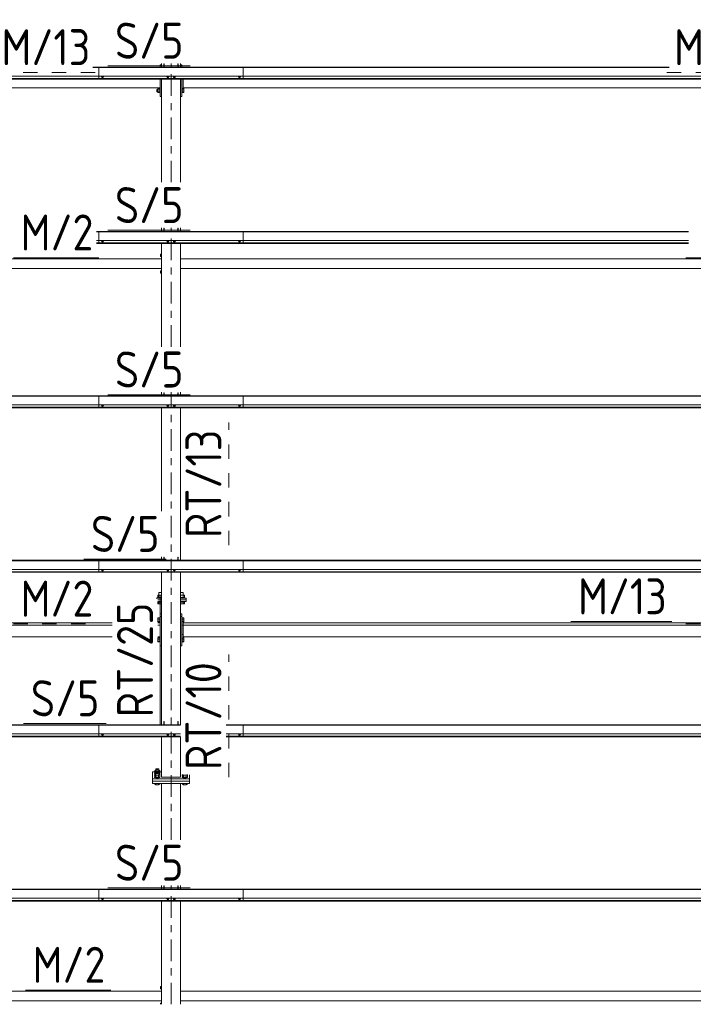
# Model space of a CAD drawing. Header units: millimetres. Extents: x -76 to 1111, y -178 to 661.
# Tile 61 of 91: x 467 to 523, y 261 to 343. Entities that reach past the tile are written whole.
import ezdxf

# ---------------------------------------------------------------- set-up
doc = ezdxf.new("R2010")
doc.units = ezdxf.units.MM
doc.header["$LTSCALE"] = 0.6
for name, pattern in [('XKITLINE00', [0]), ('XKITLINE02', [4, 2, -2]), ('XKITLINE03', [6, 3, -1, 1, -1])]:
    doc.linetypes.add(name, pattern=pattern)
for name, color, linetype, lineweight in [('Bolt', 7, 'Continuous', 0), ('Part', 2, 'Continuous', 0), ('PartMark', 3, 'Continuous', 0), ('S-GRID', 1, 'Continuous', 0)]:
    doc.layers.add(name, color=color, linetype=linetype, lineweight=lineweight)
doc.styles.add('ISOCPEUR', font='ISOCPEUR.TTF')

msp = doc.modelspace()

# ---------------------------------------------------------------- linework, layer by layer
at = {"layer": 'Bolt', "color": 3, "linetype": 'XKITLINE00', "lineweight": 0}
for p, q in [((473.654, 338.618), (473.654, 338.636)), ((473.654, 338.618), (473.709, 338.598)), ((473.703, 338.54), (473.703, 338.6)), ((473.703, 338.54), (473.711, 338.533)), ((473.709, 338.598), (473.709, 338.636)), ((473.709, 338.598), (473.818, 338.598)), ((473.711, 338.533), (473.733, 338.529)), ((473.733, 338.529), (473.763, 338.527)), ((473.763, 338.527), (473.793, 338.529)), ((473.793, 338.529), (473.815, 338.533)), ((473.815, 338.533), (473.823, 338.54)), ((473.818, 338.598), (473.818, 338.636)), ((473.818, 338.598), (473.873, 338.618)), ((473.823, 338.54), (473.823, 338.6)), ((473.873, 338.618), (473.873, 338.636)), ((479.079, 338.618), (479.079, 338.636)), ((479.079, 338.618), (479.134, 338.598)), ((479.128, 338.54), (479.128, 338.6)), ((479.128, 338.54), (479.136, 338.533)), ((479.134, 338.598), (479.134, 338.636)), ((479.134, 338.598), (479.243, 338.598)), ((479.136, 338.533), (479.158, 338.529)), ((479.158, 338.529), (479.188, 338.527)), ((479.188, 338.527), (479.218, 338.529)), ((479.218, 338.529), (479.24, 338.533)), ((479.24, 338.533), (479.248, 338.54)), ((479.243, 338.598), (479.243, 338.636)), ((479.243, 338.598), (479.298, 338.618)), ((479.248, 338.54), (479.248, 338.6)), ((479.298, 338.618), (479.298, 338.636)), ((479.629, 338.618), (479.629, 338.636)), ((479.629, 338.618), (479.684, 338.598)), ((479.678, 338.54), (479.678, 338.6)), ((479.678, 338.54), (479.686, 338.533)), ((479.684, 338.598), (479.684, 338.636)), ((479.684, 338.598), (479.793, 338.598)), ((479.686, 338.533), (479.708, 338.529)), ((479.708, 338.529), (479.738, 338.527)), ((479.738, 338.527), (479.768, 338.529)), ((479.768, 338.529), (479.79, 338.533)), ((479.79, 338.533), (479.798, 338.54)), ((479.793, 338.598), (479.793, 338.636)), ((479.793, 338.598), (479.848, 338.618)), ((479.798, 338.54), (479.798, 338.6)), ((479.848, 338.618), (479.848, 338.636)), ((485.054, 338.618), (485.054, 338.636)), ((485.054, 338.618), (485.109, 338.598)), ((485.103, 338.54), (485.103, 338.6)), ((485.103, 338.54), (485.111, 338.533)), ((485.109, 338.598), (485.109, 338.636)), ((485.109, 338.598), (485.218, 338.598)), ((485.111, 338.533), (485.133, 338.529)), ((485.133, 338.529), (485.163, 338.527)), ((485.163, 338.527), (485.193, 338.529)), ((485.193, 338.529), (485.215, 338.533)), ((485.215, 338.533), (485.223, 338.54)), ((485.218, 338.598), (485.218, 338.636)), ((485.218, 338.598), (485.273, 338.618)), ((485.223, 338.54), (485.223, 338.6)), ((485.273, 338.618), (485.273, 338.636)), ((478.294, 337.532), (478.294, 337.337)), ((478.294, 337.532), (478.374, 337.532)), ((478.294, 337.337), (478.374, 337.337)), ((478.374, 337.604), (478.374, 337.265)), ((478.374, 337.604), (478.534, 337.604)), ((478.374, 337.488), (478.534, 337.488)), ((478.374, 337.319), (478.534, 337.319)), ((478.374, 337.265), (478.534, 337.265)), ((478.534, 337.616), (478.534, 337.254)), ((478.534, 337.616), (478.564, 337.616)), ((478.534, 337.254), (478.564, 337.254)), ((480.263, 337.532), (480.264, 337.532)), ((480.263, 337.337), (480.264, 337.337)), ((480.364, 337.616), (480.394, 337.616)), ((480.364, 337.254), (480.394, 337.254)), ((480.394, 337.259), (480.394, 337.616)), ((480.394, 337.604), (480.519, 337.604)), ((480.394, 337.488), (480.519, 337.488)), ((480.394, 337.319), (480.519, 337.319)), ((480.394, 337.265), (480.519, 337.265)), ((480.394, 337.254), (480.394, 337.259)), ((480.519, 337.604), (480.519, 337.265)), ((473.654, 324.924), (473.654, 324.942)), ((473.654, 324.924), (473.709, 324.904)), ((473.703, 324.845), (473.703, 324.906)), ((473.703, 324.845), (473.711, 324.839)), ((473.709, 324.904), (473.709, 324.942)), ((473.709, 324.904), (473.818, 324.904)), ((473.711, 324.839), (473.733, 324.835)), ((473.733, 324.835), (473.763, 324.833)), ((473.763, 324.833), (473.793, 324.835)), ((473.793, 324.835), (473.815, 324.839)), ((473.815, 324.839), (473.823, 324.845)), ((473.818, 324.904), (473.818, 324.942)), ((473.818, 324.904), (473.873, 324.924)), ((473.823, 324.845), (473.823, 324.906)), ((473.873, 324.924), (473.873, 324.942)), ((479.079, 324.924), (479.079, 324.942)), ((479.079, 324.924), (479.134, 324.904)), ((479.128, 324.845), (479.128, 324.906)), ((479.128, 324.845), (479.136, 324.839)), ((479.134, 324.904), (479.134, 324.942)), ((479.134, 324.904), (479.243, 324.904)), ((479.136, 324.839), (479.158, 324.835)), ((479.158, 324.835), (479.188, 324.833)), ((479.188, 324.833), (479.218, 324.835)), ((479.218, 324.835), (479.24, 324.839)), ((479.24, 324.839), (479.248, 324.845)), ((479.243, 324.904), (479.243, 324.942)), ((479.243, 324.904), (479.298, 324.924)), ((479.248, 324.845), (479.248, 324.906)), ((479.298, 324.924), (479.298, 324.942)), ((479.629, 324.924), (479.629, 324.942)), ((479.629, 324.924), (479.684, 324.904)), ((479.678, 324.845), (479.678, 324.906)), ((479.678, 324.845), (479.686, 324.839)), ((479.684, 324.904), (479.684, 324.942)), ((479.684, 324.904), (479.793, 324.904)), ((479.686, 324.839), (479.708, 324.835)), ((479.708, 324.835), (479.738, 324.833)), ((479.738, 324.833), (479.768, 324.835)), ((479.768, 324.835), (479.79, 324.839)), ((479.79, 324.839), (479.798, 324.845)), ((479.793, 324.904), (479.793, 324.942)), ((479.793, 324.904), (479.848, 324.924)), ((479.798, 324.845), (479.798, 324.906)), ((479.848, 324.924), (479.848, 324.942)), ((485.054, 324.924), (485.054, 324.942)), ((485.054, 324.924), (485.109, 324.904)), ((485.103, 324.845), (485.103, 324.906)), ((485.103, 324.845), (485.111, 324.839)), ((485.109, 324.904), (485.109, 324.942)), ((485.109, 324.904), (485.218, 324.904)), ((485.111, 324.839), (485.133, 324.835)), ((485.133, 324.835), (485.163, 324.833)), ((485.163, 324.833), (485.193, 324.835)), ((485.193, 324.835), (485.215, 324.839)), ((485.215, 324.839), (485.223, 324.845)), ((485.218, 324.904), (485.218, 324.942)), ((485.218, 324.904), (485.273, 324.924)), ((485.223, 324.845), (485.223, 324.906)), ((485.273, 324.924), (485.273, 324.942)), ((478.593, 323.818), (478.593, 323.618)), ((478.593, 323.818), (478.663, 323.818)), ((478.593, 323.618), (478.663, 323.618)), ((478.593, 322.418), (478.593, 322.218)), ((478.593, 322.418), (478.663, 322.418)), ((478.593, 322.218), (478.663, 322.218)), ((473.654, 311.23), (473.654, 311.248)), ((473.654, 311.23), (473.709, 311.21)), ((473.703, 311.151), (473.703, 311.212)), ((473.703, 311.151), (473.711, 311.145)), ((473.709, 311.21), (473.709, 311.248)), ((473.709, 311.21), (473.818, 311.21)), ((473.711, 311.145), (473.733, 311.141)), ((473.733, 311.141), (473.763, 311.139)), ((473.763, 311.139), (473.793, 311.141)), ((473.793, 311.141), (473.815, 311.145)), ((473.815, 311.145), (473.823, 311.151)), ((473.818, 311.21), (473.818, 311.248)), ((473.818, 311.21), (473.873, 311.23)), ((473.823, 311.151), (473.823, 311.212)), ((473.873, 311.23), (473.873, 311.248)), ((479.079, 311.23), (479.079, 311.248)), ((479.079, 311.23), (479.134, 311.21)), ((479.128, 311.151), (479.128, 311.212)), ((479.128, 311.151), (479.136, 311.145)), ((479.134, 311.21), (479.134, 311.248)), ((479.134, 311.21), (479.243, 311.21)), ((479.136, 311.145), (479.158, 311.141)), ((479.158, 311.141), (479.188, 311.139)), ((479.188, 311.139), (479.218, 311.141)), ((479.218, 311.141), (479.24, 311.145)), ((479.24, 311.145), (479.248, 311.151)), ((479.243, 311.21), (479.243, 311.248)), ((479.243, 311.21), (479.298, 311.23)), ((479.248, 311.151), (479.248, 311.212)), ((479.298, 311.23), (479.298, 311.248)), ((479.629, 311.23), (479.629, 311.248)), ((479.629, 311.23), (479.684, 311.21)), ((479.678, 311.151), (479.678, 311.212)), ((479.678, 311.151), (479.686, 311.145)), ((479.684, 311.21), (479.684, 311.248)), ((479.684, 311.21), (479.793, 311.21)), ((479.686, 311.145), (479.708, 311.141)), ((479.708, 311.141), (479.738, 311.139)), ((479.738, 311.139), (479.768, 311.141)), ((479.768, 311.141), (479.79, 311.145)), ((479.79, 311.145), (479.798, 311.151)), ((479.793, 311.21), (479.793, 311.248)), ((479.793, 311.21), (479.848, 311.23)), ((479.798, 311.151), (479.798, 311.212)), ((479.848, 311.23), (479.848, 311.248)), ((485.054, 311.23), (485.054, 311.248)), ((485.054, 311.23), (485.109, 311.21)), ((485.103, 311.151), (485.103, 311.212)), ((485.103, 311.151), (485.111, 311.145)), ((485.109, 311.21), (485.109, 311.248)), ((485.109, 311.21), (485.218, 311.21)), ((485.111, 311.145), (485.133, 311.141)), ((485.133, 311.141), (485.163, 311.139)), ((485.163, 311.139), (485.193, 311.141)), ((485.193, 311.141), (485.215, 311.145)), ((485.215, 311.145), (485.223, 311.151)), ((485.218, 311.21), (485.218, 311.248)), ((485.218, 311.21), (485.273, 311.23)), ((485.223, 311.151), (485.223, 311.212)), ((485.273, 311.23), (485.273, 311.248)), ((473.654, 297.536), (473.654, 297.554)), ((473.654, 297.536), (473.709, 297.516)), ((473.703, 297.457), (473.703, 297.518)), ((473.703, 297.457), (473.711, 297.451)), ((473.709, 297.516), (473.709, 297.554)), ((473.709, 297.516), (473.818, 297.516)), ((473.711, 297.451), (473.733, 297.446)), ((473.733, 297.446), (473.763, 297.445)), ((473.763, 297.445), (473.793, 297.446)), ((473.793, 297.446), (473.815, 297.451)), ((473.815, 297.451), (473.823, 297.457)), ((473.818, 297.516), (473.818, 297.554)), ((473.818, 297.516), (473.873, 297.536)), ((473.823, 297.457), (473.823, 297.518)), ((473.873, 297.536), (473.873, 297.554)), ((479.079, 297.536), (479.079, 297.554)), ((479.079, 297.536), (479.134, 297.516)), ((479.128, 297.457), (479.128, 297.518)), ((479.128, 297.457), (479.136, 297.451)), ((479.134, 297.516), (479.134, 297.554)), ((479.134, 297.516), (479.243, 297.516)), ((479.136, 297.451), (479.158, 297.446)), ((479.158, 297.446), (479.188, 297.445)), ((479.188, 297.445), (479.218, 297.446)), ((479.218, 297.446), (479.24, 297.451)), ((479.24, 297.451), (479.248, 297.457)), ((479.243, 297.516), (479.243, 297.554)), ((479.243, 297.516), (479.298, 297.536)), ((479.248, 297.457), (479.248, 297.518)), ((479.298, 297.536), (479.298, 297.554)), ((479.629, 297.536), (479.629, 297.554)), ((479.629, 297.536), (479.684, 297.516)), ((479.678, 297.457), (479.678, 297.518)), ((479.678, 297.457), (479.686, 297.451)), ((479.684, 297.516), (479.684, 297.554)), ((479.684, 297.516), (479.793, 297.516)), ((479.686, 297.451), (479.708, 297.446)), ((479.708, 297.446), (479.738, 297.445)), ((479.738, 297.445), (479.768, 297.446)), ((479.768, 297.446), (479.79, 297.451)), ((479.79, 297.451), (479.798, 297.457)), ((479.793, 297.516), (479.793, 297.554)), ((479.793, 297.516), (479.848, 297.536)), ((479.798, 297.457), (479.798, 297.518)), ((479.848, 297.536), (479.848, 297.554)), ((485.054, 297.536), (485.054, 297.554)), ((485.054, 297.536), (485.109, 297.516)), ((485.103, 297.457), (485.103, 297.518)), ((485.103, 297.457), (485.111, 297.451)), ((485.109, 297.516), (485.109, 297.554)), ((485.109, 297.516), (485.218, 297.516)), ((485.111, 297.451), (485.133, 297.446)), ((485.133, 297.446), (485.163, 297.445)), ((485.163, 297.445), (485.193, 297.446)), ((485.193, 297.446), (485.215, 297.451)), ((485.215, 297.451), (485.223, 297.457)), ((485.218, 297.516), (485.218, 297.554)), ((485.218, 297.516), (485.273, 297.536)), ((485.223, 297.457), (485.223, 297.518)), ((485.273, 297.536), (485.273, 297.554)), ((478.663, 295.398), (478.356, 295.398)), ((478.356, 295.398), (478.356, 295.208)), ((478.663, 295.628), (478.443, 295.628)), ((478.443, 295.398), (478.443, 295.628)), ((478.459, 295.208), (478.459, 295.398)), ((480.483, 295.628), (480.263, 295.628)), ((480.571, 295.398), (480.263, 295.398)), ((480.467, 295.208), (480.467, 295.398)), ((480.483, 295.398), (480.483, 295.628)), ((480.571, 295.208), (480.571, 295.398)), ((478.663, 295.208), (478.343, 295.208)), ((478.343, 295.174), (478.343, 295.208)), ((478.343, 295.168), (478.343, 295.174)), ((478.363, 294.828), (478.343, 294.828)), ((478.356, 294.678), (478.356, 294.828)), ((478.363, 294.678), (478.356, 294.678)), ((478.663, 294.828), (478.363, 294.828)), ((478.663, 294.678), (478.363, 294.678)), ((478.459, 294.678), (478.459, 294.828)), ((480.583, 295.208), (480.263, 295.208)), ((480.583, 294.828), (480.263, 294.828)), ((480.571, 294.678), (480.263, 294.678)), ((480.467, 294.678), (480.467, 294.828)), ((480.571, 294.828), (480.571, 294.678)), ((480.583, 295.168), (480.583, 295.208)), ((480.583, 294.828), (480.583, 294.868)), ((478.363, 293.453), (478.374, 293.453)), ((478.363, 293.257), (478.374, 293.257)), ((478.374, 293.525), (478.374, 293.186)), ((478.374, 293.525), (478.534, 293.525)), ((478.374, 293.409), (478.534, 293.409)), ((478.374, 293.239), (478.534, 293.239)), ((478.374, 293.186), (478.534, 293.186)), ((478.534, 293.536), (478.534, 293.174)), ((478.534, 293.536), (478.564, 293.536)), ((478.534, 293.174), (478.564, 293.174)), ((480.263, 293.453), (480.264, 293.453)), ((480.263, 293.257), (480.264, 293.257)), ((480.364, 293.536), (480.394, 293.536)), ((480.364, 293.174), (480.394, 293.174)), ((480.394, 293.179), (480.394, 293.536)), ((480.394, 293.525), (480.519, 293.525)), ((480.394, 293.409), (480.519, 293.409)), ((480.394, 293.239), (480.519, 293.239)), ((480.394, 293.186), (480.519, 293.186)), ((480.394, 293.174), (480.394, 293.179)), ((480.519, 293.525), (480.519, 293.186)), ((478.363, 291.79), (478.374, 291.79)), ((478.363, 291.594), (478.374, 291.594)), ((478.374, 291.862), (478.374, 291.523)), ((478.374, 291.862), (478.534, 291.862)), ((478.374, 291.746), (478.534, 291.746)), ((478.374, 291.576), (478.534, 291.576)), ((478.374, 291.523), (478.534, 291.523)), ((478.534, 291.873), (478.534, 291.511)), ((478.534, 291.873), (478.564, 291.873)), ((478.534, 291.511), (478.564, 291.511)), ((480.263, 291.79), (480.264, 291.79)), ((480.263, 291.594), (480.264, 291.594)), ((480.364, 291.873), (480.394, 291.873)), ((480.364, 291.511), (480.394, 291.511)), ((480.394, 291.516), (480.394, 291.873)), ((480.394, 291.862), (480.519, 291.862)), ((480.394, 291.746), (480.519, 291.746)), ((480.394, 291.576), (480.519, 291.576)), ((480.394, 291.523), (480.519, 291.523)), ((480.394, 291.511), (480.394, 291.516)), ((480.519, 291.862), (480.519, 291.523)), ((473.654, 283.841), (473.654, 283.86)), ((473.654, 283.841), (473.709, 283.822)), ((473.703, 283.763), (473.703, 283.824)), ((473.709, 283.822), (473.709, 283.86)), ((473.709, 283.822), (473.818, 283.822)), ((473.818, 283.822), (473.818, 283.86)), ((473.818, 283.822), (473.873, 283.841)), ((473.823, 283.763), (473.823, 283.824)), ((473.873, 283.841), (473.873, 283.86)), ((479.079, 283.841), (479.079, 283.86)), ((479.079, 283.841), (479.134, 283.822)), ((479.128, 283.763), (479.128, 283.824)), ((479.134, 283.822), (479.134, 283.86)), ((479.134, 283.822), (479.243, 283.822)), ((479.243, 283.822), (479.243, 283.86)), ((479.243, 283.822), (479.298, 283.841)), ((479.248, 283.763), (479.248, 283.824)), ((479.298, 283.841), (479.298, 283.86)), ((479.629, 283.841), (479.629, 283.86)), ((479.629, 283.841), (479.684, 283.822)), ((479.678, 283.763), (479.678, 283.824)), ((479.684, 283.822), (479.684, 283.86)), ((479.684, 283.822), (479.793, 283.822)), ((479.793, 283.822), (479.793, 283.86)), ((479.793, 283.822), (479.848, 283.841)), ((479.798, 283.763), (479.798, 283.824)), ((479.848, 283.841), (479.848, 283.86)), ((485.054, 283.841), (485.054, 283.86)), ((485.054, 283.841), (485.109, 283.822)), ((485.103, 283.763), (485.103, 283.824)), ((485.109, 283.822), (485.109, 283.86)), ((485.109, 283.822), (485.218, 283.822)), ((485.218, 283.822), (485.218, 283.86)), ((485.218, 283.822), (485.273, 283.841)), ((485.223, 283.763), (485.223, 283.824)), ((485.273, 283.841), (485.273, 283.86)), ((473.703, 283.763), (473.711, 283.757)), ((473.711, 283.757), (473.733, 283.752)), ((473.733, 283.752), (473.763, 283.751)), ((473.763, 283.751), (473.793, 283.752)), ((473.793, 283.752), (473.815, 283.757)), ((473.815, 283.757), (473.823, 283.763)), ((479.128, 283.763), (479.136, 283.757)), ((479.136, 283.757), (479.158, 283.752)), ((479.158, 283.752), (479.188, 283.751)), ((479.188, 283.751), (479.218, 283.752)), ((479.218, 283.752), (479.24, 283.757)), ((479.24, 283.757), (479.248, 283.763)), ((479.678, 283.763), (479.686, 283.757)), ((479.686, 283.757), (479.708, 283.752)), ((479.708, 283.752), (479.738, 283.751)), ((479.738, 283.751), (479.768, 283.752)), ((479.768, 283.752), (479.79, 283.757)), ((479.79, 283.757), (479.798, 283.763)), ((485.103, 283.763), (485.111, 283.757)), ((485.111, 283.757), (485.133, 283.752)), ((485.133, 283.752), (485.163, 283.751)), ((485.163, 283.751), (485.193, 283.752)), ((485.193, 283.752), (485.215, 283.757)), ((485.215, 283.757), (485.223, 283.763)), ((478.093, 280.607), (478.106, 280.616)), ((478.106, 280.597), (478.093, 280.607)), ((478.093, 280.567), (478.093, 280.607)), ((478.093, 280.567), (478.106, 280.558)), ((478.193, 280.824), (478.106, 280.792)), ((478.106, 280.792), (478.106, 280.274)), ((478.106, 280.792), (478.2, 280.758)), ((478.193, 280.658), (478.106, 280.626)), ((478.106, 280.626), (478.2, 280.592)), ((478.193, 280.491), (478.106, 280.46)), ((478.193, 280.92), (478.209, 280.932)), ((478.209, 280.907), (478.193, 280.92)), ((478.193, 280.792), (478.193, 280.92)), ((478.193, 280.753), (478.209, 280.766)), ((478.209, 280.741), (478.193, 280.753)), ((478.193, 280.626), (478.193, 280.753)), ((478.193, 280.587), (478.209, 280.599)), ((478.209, 280.575), (478.193, 280.587)), ((478.193, 280.46), (478.193, 280.587)), ((478.209, 280.932), (478.253, 280.941)), ((478.253, 280.898), (478.209, 280.907)), ((478.209, 280.766), (478.253, 280.775)), ((478.253, 280.732), (478.209, 280.741)), ((478.209, 280.599), (478.253, 280.609)), ((478.253, 280.565), (478.209, 280.575)), ((478.253, 280.941), (478.313, 280.945)), ((478.313, 280.895), (478.253, 280.898)), ((478.253, 280.775), (478.313, 280.778)), ((478.313, 280.728), (478.253, 280.732)), ((478.253, 280.609), (478.313, 280.612)), ((478.313, 280.562), (478.253, 280.565)), ((478.313, 280.945), (478.373, 280.941)), ((478.373, 280.898), (478.313, 280.895)), ((478.313, 280.778), (478.373, 280.775)), ((478.373, 280.732), (478.313, 280.728)), ((478.313, 280.612), (478.373, 280.609)), ((478.373, 280.565), (478.313, 280.562)), ((478.373, 280.941), (478.417, 280.932)), ((478.417, 280.907), (478.373, 280.898)), ((478.373, 280.775), (478.417, 280.766)), ((478.417, 280.741), (478.373, 280.732)), ((478.373, 280.609), (478.417, 280.599)), ((478.417, 280.575), (478.373, 280.565)), ((478.417, 280.932), (478.433, 280.92)), ((478.433, 280.92), (478.417, 280.907)), ((478.417, 280.766), (478.433, 280.753)), ((478.433, 280.753), (478.417, 280.741)), ((478.417, 280.599), (478.433, 280.587)), ((478.433, 280.587), (478.417, 280.575)), ((478.427, 280.758), (478.521, 280.792)), ((478.427, 280.592), (478.521, 280.626)), ((478.433, 280.792), (478.433, 280.92)), ((478.433, 280.824), (478.521, 280.792)), ((478.433, 280.626), (478.433, 280.753)), ((478.433, 280.658), (478.521, 280.626)), ((478.433, 280.46), (478.433, 280.587)), ((478.433, 280.491), (478.521, 280.46)), ((478.521, 280.792), (478.521, 280.46)), ((478.521, 280.616), (478.533, 280.607)), ((478.533, 280.607), (478.521, 280.597)), ((478.521, 280.558), (478.533, 280.567)), ((478.533, 280.567), (478.533, 280.607)), ((478.093, 280.44), (478.106, 280.45)), ((478.106, 280.431), (478.093, 280.44)), ((478.093, 280.401), (478.093, 280.44)), ((478.093, 280.401), (478.106, 280.392)), ((478.093, 280.274), (478.106, 280.283)), ((478.123, 280.251), (478.093, 280.274)), ((478.093, 280.235), (478.093, 280.274)), ((478.093, 280.235), (478.123, 280.212)), ((478.106, 280.46), (478.209, 280.422)), ((478.106, 280.274), (478.209, 280.237)), ((478.106, 279.658), (478.106, 279.729)), ((478.203, 280.234), (478.123, 280.251)), ((478.123, 280.212), (478.203, 280.195)), ((478.313, 280.228), (478.203, 280.234)), ((478.203, 280.195), (478.313, 280.189)), ((478.417, 280.422), (478.209, 280.422)), ((478.209, 280.422), (478.209, 280.237)), ((478.209, 280.237), (478.417, 280.237)), ((478.209, 279.62), (478.209, 279.729)), ((478.423, 280.234), (478.313, 280.228)), ((478.313, 280.189), (478.423, 280.195)), ((478.521, 280.46), (478.417, 280.422)), ((478.417, 280.422), (478.417, 280.237)), ((478.417, 280.237), (478.521, 280.274)), ((478.417, 279.62), (478.417, 279.729)), ((478.504, 280.251), (478.423, 280.234)), ((478.423, 280.195), (478.504, 280.212)), ((478.533, 280.274), (478.504, 280.251)), ((478.504, 280.212), (478.533, 280.235)), ((478.521, 280.274), (478.521, 280.46)), ((478.521, 280.45), (478.533, 280.44)), ((478.533, 280.44), (478.521, 280.431)), ((478.521, 280.392), (478.533, 280.401)), ((478.521, 280.283), (478.533, 280.274)), ((478.521, 279.658), (478.521, 279.729)), ((478.533, 280.401), (478.533, 280.44)), ((478.533, 280.235), (478.533, 280.274)), ((480.393, 280.44), (480.406, 280.45)), ((480.406, 280.431), (480.393, 280.44)), ((480.393, 280.401), (480.393, 280.44)), ((480.393, 280.401), (480.406, 280.392)), ((480.393, 280.274), (480.406, 280.283)), ((480.423, 280.251), (480.393, 280.274)), ((480.393, 280.235), (480.393, 280.274)), ((480.393, 280.235), (480.423, 280.212)), ((480.406, 280.46), (480.448, 280.445)), ((480.406, 280.445), (480.406, 280.46)), ((480.406, 280.274), (480.406, 280.445)), ((480.406, 280.274), (480.509, 280.237)), ((480.406, 279.658), (480.406, 279.729)), ((480.503, 280.234), (480.423, 280.251)), ((480.423, 280.212), (480.503, 280.195)), ((480.448, 280.445), (480.509, 280.422)), ((480.613, 280.228), (480.503, 280.234)), ((480.503, 280.195), (480.613, 280.189)), ((480.717, 280.422), (480.509, 280.422)), ((480.509, 280.422), (480.509, 280.237)), ((480.509, 280.237), (480.717, 280.237)), ((480.509, 279.62), (480.509, 279.729)), ((480.723, 280.234), (480.613, 280.228)), ((480.613, 280.189), (480.723, 280.195)), ((480.779, 280.445), (480.717, 280.422)), ((480.717, 280.422), (480.717, 280.237)), ((480.717, 280.237), (480.821, 280.274)), ((480.717, 279.62), (480.717, 279.729)), ((480.804, 280.251), (480.723, 280.234)), ((480.723, 280.195), (480.804, 280.212)), ((480.821, 280.46), (480.779, 280.445)), ((480.833, 280.274), (480.804, 280.251)), ((480.804, 280.212), (480.833, 280.235)), ((480.821, 280.45), (480.833, 280.44)), ((480.821, 280.445), (480.821, 280.274)), ((480.833, 280.44), (480.821, 280.431)), ((480.821, 280.392), (480.833, 280.401)), ((480.821, 280.283), (480.833, 280.274)), ((480.821, 279.658), (480.821, 279.729)), ((480.833, 280.401), (480.833, 280.44)), ((480.833, 280.235), (480.833, 280.274)), ((478.106, 279.658), (478.209, 279.62)), ((478.209, 279.62), (478.417, 279.62)), ((478.417, 279.62), (478.521, 279.658)), ((480.406, 279.658), (480.509, 279.62)), ((480.509, 279.62), (480.717, 279.62)), ((480.717, 279.62), (480.821, 279.658)), ((473.654, 270.147), (473.654, 270.166)), ((473.654, 270.147), (473.709, 270.128)), ((473.703, 270.069), (473.703, 270.129)), ((473.703, 270.069), (473.711, 270.063)), ((473.709, 270.128), (473.709, 270.166)), ((473.709, 270.128), (473.818, 270.128)), ((473.711, 270.063), (473.733, 270.058)), ((473.733, 270.058), (473.763, 270.057)), ((473.763, 270.057), (473.793, 270.058)), ((473.793, 270.058), (473.815, 270.063)), ((473.815, 270.063), (473.823, 270.069)), ((473.818, 270.128), (473.818, 270.166)), ((473.818, 270.128), (473.873, 270.147)), ((473.823, 270.069), (473.823, 270.129)), ((473.873, 270.147), (473.873, 270.166)), ((479.079, 270.147), (479.079, 270.166)), ((479.079, 270.147), (479.134, 270.128)), ((479.128, 270.069), (479.128, 270.129)), ((479.128, 270.069), (479.136, 270.063)), ((479.134, 270.128), (479.134, 270.166)), ((479.134, 270.128), (479.243, 270.128)), ((479.136, 270.063), (479.158, 270.058)), ((479.158, 270.058), (479.188, 270.057)), ((479.188, 270.057), (479.218, 270.058)), ((479.218, 270.058), (479.24, 270.063)), ((479.24, 270.063), (479.248, 270.069)), ((479.243, 270.128), (479.243, 270.166)), ((479.243, 270.128), (479.298, 270.147)), ((479.248, 270.069), (479.248, 270.129)), ((479.298, 270.147), (479.298, 270.166)), ((479.629, 270.147), (479.629, 270.166)), ((479.629, 270.147), (479.684, 270.128)), ((479.678, 270.069), (479.678, 270.129)), ((479.678, 270.069), (479.686, 270.063)), ((479.684, 270.128), (479.684, 270.166)), ((479.684, 270.128), (479.793, 270.128)), ((479.686, 270.063), (479.708, 270.058)), ((479.708, 270.058), (479.738, 270.057)), ((479.738, 270.057), (479.768, 270.058)), ((479.768, 270.058), (479.79, 270.063)), ((479.79, 270.063), (479.798, 270.069)), ((479.793, 270.128), (479.793, 270.166)), ((479.793, 270.128), (479.848, 270.147)), ((479.798, 270.069), (479.798, 270.129)), ((479.848, 270.147), (479.848, 270.166)), ((485.054, 270.147), (485.054, 270.166)), ((485.054, 270.147), (485.109, 270.128)), ((485.103, 270.069), (485.103, 270.129)), ((485.103, 270.069), (485.111, 270.063)), ((485.109, 270.128), (485.109, 270.166)), ((485.109, 270.128), (485.218, 270.128)), ((485.111, 270.063), (485.133, 270.058)), ((485.133, 270.058), (485.163, 270.057)), ((485.163, 270.057), (485.193, 270.058)), ((485.193, 270.058), (485.215, 270.063)), ((485.215, 270.063), (485.223, 270.069)), ((485.218, 270.128), (485.218, 270.166)), ((485.218, 270.128), (485.273, 270.147)), ((485.223, 270.069), (485.223, 270.129)), ((485.273, 270.147), (485.273, 270.166)), ((478.593, 262.818), (478.593, 262.618)), ((478.593, 262.818), (478.663, 262.818)), ((478.593, 262.618), (478.663, 262.618)), ((478.593, 261.418), (478.593, 261.327)), ((478.593, 261.418), (478.663, 261.418))]:
    msp.add_line(p, q, dxfattribs=at)
at = {"layer": 'Part', "color": 2, "linetype": 'XKITLINE00', "lineweight": 0}
for p, q in [((478.564, 339.391), (478.564, 339.593)), ((478.564, 339.593), (478.663, 339.593)), ((478.663, 339.391), (478.663, 339.691)), ((478.863, 339.391), (478.863, 339.658)), ((478.863, 339.658), (478.893, 339.658)), ((478.893, 339.391), (478.893, 339.658)), ((480.033, 339.391), (480.033, 339.658)), ((480.033, 339.658), (480.063, 339.658)), ((480.063, 339.391), (480.063, 339.658)), ((480.263, 339.391), (480.263, 339.691)), ((480.264, 339.391), (480.264, 339.593)), ((480.264, 339.593), (480.364, 339.593)), ((480.364, 339.391), (480.364, 339.593)), ((472.964, 339.391), (485.463, 339.391)), ((472.964, 339.36), (485.463, 339.36)), ((473.463, 339.391), (520.945, 339.391)), ((473.463, 338.395), (473.463, 339.391)), ((473.463, 339.36), (520.945, 339.36)), ((485.463, 339.391), (485.463, 338.395)), ((417.463, 338.636), (485.463, 338.636)), ((417.463, 338.441), (485.463, 338.441)), ((417.463, 338.414), (485.463, 338.414)), ((417.463, 338.395), (485.463, 338.395)), ((473.463, 338.636), (541.463, 338.636)), ((473.463, 338.441), (541.463, 338.441)), ((473.463, 338.414), (541.463, 338.414)), ((473.463, 338.395), (541.463, 338.395)), ((478.564, 338.395), (478.564, 337.667)), ((478.663, 329.797), (478.663, 338.395)), ((480.263, 329.797), (480.263, 338.395)), ((480.264, 338.395), (480.264, 336.939)), ((480.364, 336.939), (480.364, 338.395)), ((480.463, 337.667), (480.463, 338.395)), ((478.564, 337.667), (424.463, 337.667)), ((478.564, 336.939), (478.564, 337.667)), ((534.564, 337.667), (480.463, 337.667)), ((478.564, 336.939), (478.663, 336.939)), ((480.264, 336.939), (480.364, 336.939)), ((473.263, 325.697), (485.463, 325.697)), ((473.263, 325.666), (485.463, 325.666)), ((473.463, 325.697), (522.534, 325.697)), ((473.463, 324.701), (473.463, 325.697)), ((473.463, 325.666), (522.534, 325.666)), ((478.663, 325.697), (478.663, 325.997)), ((478.863, 325.697), (478.863, 325.964)), ((478.863, 325.964), (478.893, 325.964)), ((478.893, 325.697), (478.893, 325.964)), ((480.033, 325.697), (480.033, 325.964)), ((480.033, 325.964), (480.063, 325.964)), ((480.063, 325.697), (480.063, 325.964)), ((480.263, 325.697), (480.263, 325.997)), ((485.463, 325.697), (485.463, 324.701)), ((473.263, 324.942), (485.463, 324.942)), ((473.463, 324.942), (522.534, 324.942)), ((473.263, 324.747), (485.463, 324.747)), ((473.263, 324.72), (485.463, 324.72)), ((473.263, 324.701), (485.463, 324.701)), ((473.463, 324.747), (522.534, 324.747)), ((473.463, 324.72), (522.534, 324.72)), ((473.463, 324.701), (522.534, 324.701)), ((478.663, 316.103), (478.663, 324.701)), ((480.263, 316.103), (480.263, 324.701)), ((424.263, 323.418), (478.663, 323.418)), ((480.263, 323.418), (534.663, 323.418)), ((424.263, 322.618), (478.663, 322.618)), ((480.263, 322.618), (534.663, 322.618)), ((417.463, 312.003), (485.463, 312.003)), ((417.463, 311.972), (485.463, 311.972)), ((473.463, 312.003), (541.463, 312.003)), ((473.463, 311.007), (473.463, 312.003)), ((473.463, 311.972), (541.463, 311.972)), ((478.663, 312.003), (478.663, 312.303)), ((478.863, 312.003), (478.863, 312.27)), ((478.863, 312.27), (478.893, 312.27)), ((478.893, 312.003), (478.893, 312.27)), ((480.033, 312.003), (480.033, 312.27)), ((480.033, 312.27), (480.063, 312.27)), ((480.063, 312.003), (480.063, 312.27)), ((480.263, 312.003), (480.263, 312.303)), ((485.463, 312.003), (485.463, 311.007)), ((417.463, 311.248), (485.463, 311.248)), ((417.463, 311.053), (485.463, 311.053)), ((417.463, 311.026), (485.463, 311.026)), ((417.463, 311.007), (485.463, 311.007)), ((473.463, 311.248), (541.463, 311.248)), ((473.463, 311.053), (541.463, 311.053)), ((473.463, 311.026), (541.463, 311.026)), ((473.463, 311.007), (541.463, 311.007)), ((478.663, 302.409), (478.663, 311.007)), ((480.263, 298.309), (480.263, 311.007)), ((478.663, 298.309), (478.663, 298.609)), ((478.863, 298.309), (478.863, 298.576)), ((478.863, 298.576), (478.893, 298.576)), ((478.893, 298.309), (478.893, 298.576)), ((480.033, 298.309), (480.033, 298.576)), ((480.033, 298.576), (480.063, 298.576)), ((480.063, 298.309), (480.063, 298.576)), ((417.463, 298.309), (485.463, 298.309)), ((417.463, 298.278), (485.463, 298.278)), ((473.463, 298.309), (541.463, 298.309)), ((473.463, 297.312), (473.463, 298.309)), ((473.463, 298.278), (541.463, 298.278)), ((485.463, 298.309), (485.463, 297.312)), ((417.463, 297.554), (485.463, 297.554)), ((417.463, 297.359), (485.463, 297.359)), ((417.463, 297.332), (485.463, 297.332)), ((417.463, 297.312), (485.463, 297.312)), ((473.463, 297.554), (541.463, 297.554)), ((473.463, 297.359), (541.463, 297.359)), ((473.463, 297.332), (541.463, 297.332)), ((473.463, 297.312), (541.463, 297.312)), ((478.663, 284.615), (478.663, 297.312)), ((480.263, 284.615), (480.263, 297.312)), ((478.213, 295.168), (478.363, 295.168)), ((478.363, 295.168), (478.663, 295.168)), ((478.363, 295.018), (478.663, 295.018)), ((478.363, 295.018), (478.663, 295.018)), ((478.363, 294.868), (478.663, 294.868)), ((480.263, 295.168), (480.713, 295.168)), ((480.263, 295.018), (480.713, 295.018)), ((480.263, 295.018), (480.713, 295.018)), ((480.263, 294.868), (480.713, 294.868)), ((480.713, 295.018), (480.713, 295.168)), ((480.713, 294.868), (480.713, 295.018)), ((478.564, 293.85), (478.564, 292.903)), ((478.564, 293.85), (478.663, 293.85)), ((478.564, 293.642), (478.663, 293.642)), ((480.264, 293.85), (480.264, 291.197)), ((480.264, 293.85), (480.364, 293.85)), ((480.264, 293.642), (480.364, 293.642)), ((480.364, 291.197), (480.364, 293.85)), ((474.563, 293.111), (424.463, 293.111)), ((424.463, 292.903), (474.563, 292.903)), ((478.564, 293.111), (478.363, 293.111)), ((478.363, 292.903), (478.564, 292.903)), ((478.564, 292.903), (478.564, 292.903)), ((478.564, 292.903), (478.564, 291.925)), ((480.263, 292.918), (480.264, 292.918)), ((480.364, 292.918), (480.463, 292.918)), ((530.563, 293.111), (480.463, 293.111)), ((480.463, 293.111), (480.463, 291.925)), ((480.463, 292.903), (530.563, 292.903)), ((480.263, 292.118), (480.264, 292.118)), ((480.364, 292.118), (480.463, 292.118)), ((424.463, 291.925), (474.563, 291.925)), ((478.363, 291.925), (478.564, 291.925)), ((478.564, 291.197), (478.564, 291.925)), ((478.564, 291.197), (478.663, 291.197)), ((480.264, 291.197), (480.364, 291.197)), ((480.463, 291.925), (530.563, 291.925)), ((428.063, 284.615), (480.263, 284.615)), ((473.463, 284.615), (480.263, 284.615)), ((473.463, 283.618), (473.463, 284.615)), ((478.863, 284.615), (478.863, 284.882)), ((478.863, 284.882), (478.893, 284.882)), ((478.893, 284.615), (478.893, 284.882)), ((480.033, 284.615), (480.033, 284.882)), ((480.033, 284.882), (480.063, 284.882)), ((480.063, 284.615), (480.063, 284.882)), ((484.063, 284.615), (485.463, 284.615)), ((484.063, 284.615), (536.263, 284.615)), ((485.463, 284.615), (485.463, 283.618)), ((428.063, 284.584), (480.263, 284.584)), ((428.063, 283.86), (480.263, 283.86)), ((473.463, 284.584), (480.263, 284.584)), ((473.463, 283.86), (480.263, 283.86)), ((484.063, 284.584), (485.463, 284.584)), ((484.063, 284.584), (536.263, 284.584)), ((484.063, 283.86), (485.463, 283.86)), ((484.063, 283.86), (536.263, 283.86)), ((428.063, 283.665), (480.263, 283.665)), ((428.063, 283.638), (480.263, 283.638)), ((428.063, 283.618), (480.263, 283.618)), ((473.463, 283.665), (480.263, 283.665)), ((473.463, 283.638), (480.263, 283.638)), ((473.463, 283.618), (480.263, 283.618)), ((478.663, 280.235), (478.663, 283.618)), ((480.263, 280.235), (480.263, 283.618)), ((484.063, 283.665), (485.463, 283.665)), ((484.063, 283.665), (536.263, 283.665)), ((484.063, 283.638), (485.463, 283.638)), ((484.063, 283.638), (536.263, 283.638)), ((484.063, 283.618), (485.463, 283.618)), ((484.063, 283.618), (536.263, 283.618)), ((477.913, 280.684), (477.913, 279.925)), ((477.913, 280.684), (478.663, 280.684)), ((480.263, 280.684), (480.263, 280.684)), ((477.913, 280.121), (481.013, 280.121)), ((477.913, 279.925), (481.013, 279.925)), ((481.013, 279.925), (477.913, 279.925)), ((477.913, 279.925), (477.913, 279.729)), ((477.913, 279.729), (481.013, 279.729)), ((478.663, 280.235), (480.263, 280.235)), ((478.663, 275.021), (478.663, 279.729)), ((480.263, 275.021), (480.263, 279.729)), ((481.013, 279.925), (481.013, 280.445)), ((481.013, 279.729), (481.013, 279.925)), ((417.463, 270.921), (485.463, 270.921)), ((417.463, 270.889), (485.463, 270.889)), ((473.463, 270.921), (541.463, 270.921)), ((473.463, 269.924), (473.463, 270.921)), ((473.463, 270.889), (541.463, 270.889)), ((478.663, 270.921), (478.663, 271.221)), ((478.863, 270.921), (478.863, 271.188)), ((478.863, 271.188), (478.893, 271.188)), ((478.893, 270.921), (478.893, 271.188)), ((480.033, 270.921), (480.033, 271.188)), ((480.033, 271.188), (480.063, 271.188)), ((480.063, 270.921), (480.063, 271.188)), ((480.263, 270.921), (480.263, 271.221)), ((485.463, 270.921), (485.463, 269.924)), ((417.463, 270.166), (485.463, 270.166)), ((417.463, 269.971), (485.463, 269.971)), ((417.463, 269.944), (485.463, 269.944)), ((417.463, 269.924), (485.463, 269.924)), ((473.463, 270.166), (541.463, 270.166)), ((473.463, 269.971), (541.463, 269.971)), ((473.463, 269.944), (541.463, 269.944)), ((473.463, 269.924), (541.463, 269.924)), ((478.663, 261.327), (478.663, 269.924)), ((480.263, 261.327), (480.263, 269.924)), ((424.263, 262.418), (478.663, 262.418)), ((480.263, 262.418), (534.663, 262.418)), ((424.263, 261.618), (478.663, 261.618)), ((480.263, 261.618), (534.663, 261.618))]:
    msp.add_line(p, q, dxfattribs=at)
at = {"layer": 'PartMark', "color": 1, "linetype": 'XKITLINE02', "lineweight": 0}
for p, q in [((464.745, 338.953), (473.164, 338.953)), ((520.745, 338.953), (529.164, 338.953)), ((484.263, 299.568), (484.263, 309.792)), ((466.334, 293.018), (473.463, 293.018)), ((522.334, 293.018), (529.463, 293.018)), ((484.263, 280.245), (484.263, 290.468))]:
    msp.add_line(p, q, dxfattribs=at)
at = {"layer": 'PartMark', "color": 1, "linetype": 'XKITLINE00', "lineweight": 0}
for p, q in [((474.192, 339.491), (481.063, 339.491)), ((474.192, 325.797), (481.063, 325.797)), ((466.334, 323.518), (473.463, 323.518)), ((522.334, 323.518), (529.463, 323.518)), ((474.192, 312.103), (481.063, 312.103)), ((472.192, 298.409), (479.063, 298.409)), ((478.563, 284.635), (478.563, 295.374)), ((512.745, 293.211), (521.164, 293.211)), ((467.192, 284.715), (474.063, 284.715)), ((474.192, 271.021), (481.063, 271.021)), ((467.334, 262.518), (474.463, 262.518))]:
    msp.add_line(p, q, dxfattribs=at)
at = {"layer": 'S-GRID', "color": 1, "linetype": 'XKITLINE03', "lineweight": 0}
for p, q in [((479.463, 329.797), (479.463, 339.691)), ((479.463, 316.103), (479.463, 325.997)), ((479.463, 275.021), (479.463, 312.303)), ((479.463, 261.327), (479.463, 271.221))]:
    msp.add_line(p, q, dxfattribs=at)

# ---------------------------------------------------------------- texts
at = {"layer": 'PartMark', "color": 1, "style": 'ISOCPEUR', "width": 0.85}
for s, p in [('S/5', (474.792, 340.091)), ('M/13', (465.345, 339.553)), ('M/13', (521.345, 339.553)), ('S/5', (474.792, 326.397)), ('M/2', (466.934, 324.118)), ('S/5', (474.792, 312.703)), ('S/5', (472.792, 299.009)), ('M/13', (513.345, 293.811)), ('M/2', (466.934, 293.618)), ('S/5', (467.792, 285.315)), ('S/5', (474.792, 271.621)), ('M/2', (467.934, 263.118))]:
    msp.add_text(s, height=3, dxfattribs=at).set_placement(p)
for s, p in [('RT/13', (483.663, 300.168)), ('RT/25', (477.963, 285.235)), ('RT/10', (483.663, 280.845))]:
    msp.add_text(s, height=3, rotation=90.00021, dxfattribs=at).set_placement(p)

doc.saveas('drawing.dxf')
